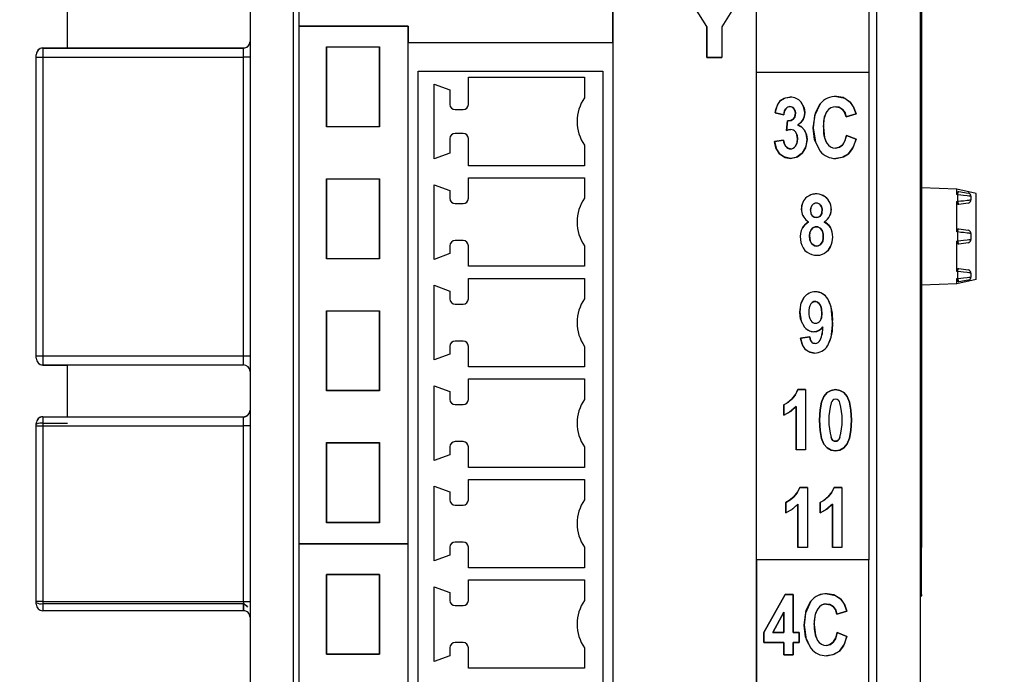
# Model space of a CAD drawing. Header units: millimetres. Extents: x 0 to 1397, y 0 to 1080.
# Tile 6 of 23: x 378 to 471, y 281 to 343. Entities that reach past the tile are written whole.
import ezdxf

# ---------------------------------------------------------------- set-up
doc = ezdxf.new("R2010")
doc.units = ezdxf.units.MM
doc.header["$LTSCALE"] = 5
doc.layers.add('DIMENSIONS', color=140, linetype='Continuous', lineweight=25)
doc.styles.add('SLDTEXTSTYLE0', font='TXT', dxfattribs={"width": 0.7})
doc.dimstyles.new('SLDDIMSTYLE0', dxfattribs={"dimtxt": 10.790039, "dimasz": 16.51, "dimexe": 0, "dimexo": 0.0625, "dimgap": 2.69751, "dimtad": 0, "dimtih": 1, "dimtoh": 1, "dimdec": 1, "dimlfac": 0.4, "dimrnd": 1e-09, "dimzin": 12, "dimdsep": 46, "dimtxsty": 'SLDTEXTSTYLE0', "dimsah": 1, "dimcen": 0.09, "dimadec": 0, "dimazin": 3, "dimtfac": 1, "dimtdec": 1, "dimtofl": 0, "dimtmove": 0, "dimatfit": 3, "dimfxl": 0, "dimfrac": 2, "dimtolj": 1, "dimtzin": 12, "dimarcsym": 0})

# ---------------------------------------------------------------- blocks, each defined once
blk = doc.blocks.new('_D')
at = {"layer": 'DIMENSIONS'}
for p, q in [((450.615, 476.332), (526.71, 476.332)), ((510.835, 476.332), (510.835, 361.155)), ((494.803, 341.591), (491.18, 341.591)), ((491.18, 341.591), (491.18, 324.442)), ((526.866, 341.591), (530.49, 341.591)), ((530.49, 341.591), (530.49, 324.442)), ((491.18, 324.442), (494.803, 324.442)), ((530.49, 324.442), (526.866, 324.442)), ((510.835, 206.849), (510.835, 322.026)), ((450.114, 206.849), (526.71, 206.849))]:
    blk.add_line(p, q, dxfattribs=at)
for points in [[(510.835, 476.332), (508.295, 459.822), (513.375, 459.822)], [(510.835, 206.849), (513.375, 223.359), (508.295, 223.359)]]:
    blk.add_solid(points, dxfattribs=at)
at = {"layer": 'DIMENSIONS', "char_height": 10.5833, "attachment_point": 1, "style": 'SLDTEXTSTYLE0'}
for s, insert in [('107.8', (490.315, 357.649)), ('4.24', (494.803, 338.084))]:
    blk.add_mtext(s, dxfattribs=dict(at, insert=insert))
blk = doc.blocks.new('_D_1')
at = {"layer": 'DIMENSIONS'}
for p, q in [((400.433, 469.82), (318.66, 469.82)), ((334.535, 469.82), (334.535, 362.481)), ((318.503, 342.916), (314.879, 342.916)), ((314.879, 342.916), (314.879, 325.767)), ((350.566, 342.916), (354.19, 342.916)), ((354.19, 342.916), (354.19, 325.767)), ((314.879, 325.767), (318.503, 325.767)), ((354.19, 325.767), (350.566, 325.767)), ((334.535, 216.012), (334.535, 323.352)), ((400.433, 216.012), (318.66, 216.012))]:
    blk.add_line(p, q, dxfattribs=at)
for points in [[(334.535, 469.82), (331.995, 453.31), (337.075, 453.31)], [(334.535, 216.012), (337.075, 232.522), (331.995, 232.522)]]:
    blk.add_solid(points, dxfattribs=at)
at = {"layer": 'DIMENSIONS', "char_height": 10.5833, "attachment_point": 1, "style": 'SLDTEXTSTYLE0'}
for s, insert in [('101.5', (314.015, 358.974)), ('4.00', (318.503, 339.41))]:
    blk.add_mtext(s, dxfattribs=dict(at, insert=insert))

msp = doc.modelspace()

# ---------------------------------------------------------------- linework, layer by layer
for p, q in [((403.464, 232.107), (403.464, 453.792)), ((458.726, 232.107), (458.726, 453.792)), ((399.346, 452.052), (399.346, 233.781)), ((462.846, 452.052), (462.846, 233.781)), ((433.73, 444.478), (433.73, 241.037)), ((447.319, 241.037), (447.319, 444.478)), ((462.971, 397.053), (462.971, 293.112)), ((447.319, 338.136), (447.319, 395.477)), ((457.961, 395.477), (457.961, 338.136)), ((403.982, 393.475), (403.982, 342.498)), ((442.634, 342.463), (440.09, 346.484)), ((442.634, 342.463), (440.09, 346.484)), ((446.584, 346.484), (444.031, 342.453)), ((446.584, 346.484), (444.031, 342.453)), ((382.068, 340.44), (382.068, 345.322)), ((433.73, 340.957), (433.73, 344.992)), ((403.982, 342.498), (403.982, 293.469)), ((414.344, 342.498), (403.982, 342.498)), ((403.982, 342.498), (414.344, 342.498)), ((414.344, 340.957), (414.344, 342.498)), ((414.344, 342.498), (414.344, 340.957)), ((442.634, 339.54), (442.634, 342.463)), ((442.634, 342.463), (442.634, 339.54)), ((444.031, 342.453), (444.031, 339.54)), ((444.031, 342.453), (444.031, 339.54)), ((406.583, 332.963), (406.583, 340.503)), ((406.585, 340.542), (411.623, 340.542)), ((406.585, 340.503), (406.585, 340.542)), ((406.585, 340.503), (406.585, 333.005)), ((411.623, 340.503), (406.585, 340.503)), ((411.623, 340.542), (411.623, 333.005)), ((411.623, 333.005), (411.623, 340.503)), ((414.343, 293.469), (414.343, 340.957)), ((414.344, 340.957), (433.73, 340.957)), ((379.096, 339.568), (379.096, 339.8)), ((379.096, 311.278), (379.096, 339.568)), ((379.721, 340.44), (379.721, 340.425)), ((379.721, 340.44), (398.721, 340.44)), ((379.721, 340.425), (379.721, 339.565)), ((379.721, 340.425), (398.721, 340.425)), ((379.721, 339.565), (379.721, 311.278)), ((379.721, 339.565), (398.721, 339.565)), ((398.721, 340.425), (398.721, 340.44)), ((398.721, 339.565), (398.721, 340.425)), ((398.721, 311.278), (398.721, 339.565)), ((444.031, 339.54), (442.634, 339.54)), ((442.634, 339.54), (444.031, 339.54)), ((415.28, 243.005), (415.28, 338.253)), ((415.28, 338.253), (432.78, 338.253)), ((420.03, 335.098), (420.03, 337.662)), ((420.03, 337.662), (431.03, 337.662)), ((431.03, 337.662), (431.03, 335.723)), ((432.78, 338.253), (432.78, 243.005)), ((447.319, 338.136), (457.961, 338.136)), ((447.319, 338.136), (457.961, 338.136)), ((447.319, 291.939), (447.319, 338.136)), ((457.961, 338.136), (457.961, 291.939)), ((416.78, 329.936), (416.78, 337.01)), ((416.78, 337.01), (418.28, 336.464)), ((418.28, 336.464), (418.28, 335.098)), ((418.78, 334.598), (419.53, 334.598)), ((449.909, 334.119), (449.083, 334.289)), ((449.083, 334.289), (449.909, 334.119)), ((455.823, 333.917), (456.753, 334.189)), ((456.753, 334.189), (455.823, 333.917)), ((406.585, 333.005), (411.623, 333.005)), ((411.623, 333.005), (411.623, 332.963)), ((450.165, 332.635), (450.262, 333.522)), ((450.262, 333.522), (450.165, 332.635)), ((411.623, 332.963), (406.583, 332.963)), ((419.53, 332.348), (418.78, 332.348)), ((456.761, 331.809), (455.85, 332.161)), ((455.85, 332.161), (456.761, 331.809)), ((418.28, 331.848), (418.28, 330.482)), ((420.03, 329.285), (420.03, 331.848)), ((431.03, 331.223), (431.03, 329.285)), ((449.017, 331.576), (449.882, 331.705)), ((449.882, 331.705), (449.017, 331.576)), ((418.28, 330.482), (416.78, 329.936)), ((431.03, 329.285), (420.03, 329.285)), ((406.583, 320.461), (406.583, 328.001)), ((406.585, 328.047), (411.623, 328.047)), ((406.585, 328.001), (406.585, 328.047)), ((411.623, 328.001), (406.585, 328.001)), ((406.585, 328.001), (406.585, 320.51)), ((411.623, 328.047), (411.623, 320.51)), ((411.623, 320.51), (411.623, 328.001)), ((416.78, 320.411), (416.78, 327.485)), ((416.78, 327.485), (418.28, 326.939)), ((420.03, 326.198), (420.03, 328.136)), ((420.03, 328.136), (431.03, 328.136)), ((431.03, 328.136), (431.03, 326.198)), ((418.28, 326.939), (418.28, 326.198)), ((466.308, 327.063), (462.971, 327.19)), ((466.308, 326.544), (466.308, 327.063)), ((468.136, 326.647), (466.308, 327.063)), ((466.386, 326.532), (466.308, 326.544)), ((466.386, 326.532), (466.43, 326.824)), ((466.386, 325.91), (466.386, 326.532)), ((466.49, 326.832), (467.37, 326.699)), ((468.136, 318.518), (468.136, 326.647)), ((418.78, 325.698), (419.53, 325.698)), ((466.308, 325.898), (466.386, 325.91)), ((466.308, 323.016), (466.308, 325.898)), ((466.386, 325.91), (466.43, 325.618)), ((466.49, 325.61), (466.43, 325.618)), ((467.37, 325.743), (466.49, 325.61)), ((467.636, 326.39), (467.59, 326.395)), ((467.636, 326.39), (467.636, 326.052)), ((466.386, 323.005), (466.308, 323.016)), ((466.386, 323.005), (466.43, 323.297)), ((466.386, 322.16), (466.386, 323.005)), ((466.49, 323.305), (467.37, 323.172)), ((467.636, 322.863), (467.59, 322.868)), ((467.636, 322.863), (467.636, 322.302)), ((419.53, 322.198), (418.78, 322.198)), ((466.308, 322.148), (466.386, 322.16)), ((466.308, 319.266), (466.308, 322.148)), ((466.386, 322.16), (466.43, 321.868)), ((466.49, 321.86), (466.43, 321.868)), ((467.37, 321.993), (466.49, 321.86)), ((418.28, 320.957), (416.78, 320.411)), ((418.28, 321.698), (418.28, 320.957)), ((420.03, 319.76), (420.03, 321.698)), ((431.03, 321.698), (431.03, 319.76)), ((411.623, 320.461), (406.583, 320.461)), ((406.585, 320.51), (411.623, 320.51)), ((431.03, 319.76), (420.03, 319.76)), ((466.386, 319.255), (466.308, 319.266)), ((466.386, 319.255), (466.43, 319.547)), ((466.386, 318.598), (466.386, 319.255)), ((466.49, 319.555), (467.37, 319.422)), ((467.636, 319.113), (467.59, 319.118)), ((467.636, 319.113), (467.636, 318.74)), ((420.03, 318.611), (431.03, 318.611)), ((420.03, 316.673), (420.03, 318.611)), ((431.03, 318.611), (431.03, 316.673)), ((466.308, 318.102), (462.971, 317.974)), ((466.308, 318.586), (466.386, 318.598)), ((466.308, 318.102), (466.308, 318.586)), ((468.136, 318.518), (466.308, 318.102)), ((466.386, 318.598), (466.43, 318.306)), ((466.49, 318.297), (466.43, 318.306)), ((467.37, 318.431), (466.49, 318.297)), ((416.78, 317.96), (418.28, 317.414)), ((416.78, 310.886), (416.78, 317.96)), ((418.28, 317.414), (418.28, 316.673)), ((406.583, 307.959), (406.583, 315.499)), ((406.585, 315.552), (411.623, 315.552)), ((406.585, 315.499), (406.585, 315.552)), ((406.585, 315.499), (406.585, 308.014)), ((411.623, 315.499), (406.585, 315.499)), ((411.623, 315.552), (411.623, 308.014)), ((411.623, 308.014), (411.623, 315.499)), ((418.78, 316.173), (419.53, 316.173)), ((419.53, 312.673), (418.78, 312.673)), ((451.506, 312.953), (452.37, 313.07)), ((452.37, 313.07), (451.506, 312.953)), ((418.28, 312.173), (418.28, 311.432)), ((420.03, 310.235), (420.03, 312.173)), ((431.03, 312.173), (431.03, 310.235)), ((379.096, 311.043), (379.096, 311.278)), ((379.721, 311.278), (379.721, 310.418)), ((379.721, 311.278), (398.721, 311.278)), ((398.721, 310.418), (398.721, 311.278)), ((418.28, 311.432), (416.78, 310.886)), ((379.721, 310.418), (398.721, 310.418)), ((379.721, 310.418), (379.721, 310.413)), ((379.721, 310.413), (398.721, 310.413)), ((379.721, 310.413), (379.721, 310.403)), ((379.721, 310.403), (382.068, 310.403)), ((382.068, 305.508), (382.068, 310.413)), ((398.721, 310.413), (398.721, 310.418)), ((431.03, 310.235), (420.03, 310.235)), ((420.03, 307.148), (420.03, 309.086)), ((420.03, 309.086), (431.03, 309.086)), ((431.03, 309.086), (431.03, 307.148)), ((411.623, 307.959), (406.583, 307.959)), ((406.585, 308.014), (411.623, 308.014)), ((411.623, 308.014), (411.623, 307.959)), ((416.78, 301.361), (416.78, 308.435)), ((416.78, 308.435), (418.28, 307.889)), ((418.28, 307.889), (418.28, 307.148)), ((451.963, 308.077), (451.243, 308.077)), ((451.243, 308.077), (451.963, 308.077)), ((451.963, 308.077), (451.963, 302.375)), ((451.963, 308.077), (451.963, 302.375)), ((418.78, 306.648), (419.53, 306.648)), ((449.917, 306.643), (449.917, 305.655)), ((449.917, 305.655), (449.917, 306.643)), ((451.072, 306.48), (451.072, 302.375)), ((451.072, 302.375), (451.072, 306.48)), ((379.721, 305.508), (379.721, 305.493)), ((379.721, 305.508), (398.721, 305.508)), ((379.721, 305.508), (379.721, 304.89)), ((379.721, 305.493), (379.721, 304.633)), ((379.721, 305.493), (398.721, 305.493)), ((398.721, 305.493), (398.721, 305.508)), ((398.721, 304.633), (398.721, 305.493)), ((379.096, 304.636), (379.096, 304.868)), ((379.096, 287.986), (379.096, 304.636)), ((379.096, 287.897), (379.096, 304.61)), ((379.721, 304.89), (379.721, 287.81)), ((379.721, 304.89), (382.068, 304.89)), ((379.721, 304.633), (379.721, 287.989)), ((379.721, 304.633), (398.721, 304.633)), ((398.721, 287.989), (398.721, 304.633)), ((419.53, 303.148), (418.78, 303.148)), ((406.583, 295.459), (406.583, 302.999)), ((406.585, 303.056), (411.623, 303.056)), ((406.585, 302.999), (406.585, 303.056)), ((406.585, 302.999), (406.585, 295.519)), ((411.623, 302.999), (406.585, 302.999)), ((411.623, 303.056), (411.623, 295.519)), ((411.623, 295.519), (411.623, 302.999)), ((418.28, 302.648), (418.28, 301.907)), ((420.03, 300.71), (420.03, 302.648)), ((431.03, 302.648), (431.03, 300.71)), ((451.963, 302.375), (451.072, 302.375)), ((451.963, 302.375), (451.072, 302.375)), ((418.28, 301.907), (416.78, 301.361)), ((431.03, 300.71), (420.03, 300.71)), ((420.03, 299.573), (431.03, 299.573)), ((420.03, 297.635), (420.03, 299.573)), ((431.03, 299.573), (431.03, 297.635)), ((416.78, 291.848), (416.78, 298.922)), ((416.78, 298.922), (418.28, 298.376)), ((452.142, 298.816), (451.421, 298.816)), ((451.421, 298.816), (452.142, 298.816)), ((452.142, 298.816), (452.142, 293.115)), ((452.142, 298.816), (452.142, 293.115)), ((454.684, 298.816), (455.405, 298.816)), ((455.405, 298.816), (454.684, 298.816)), ((455.405, 298.816), (455.405, 293.115)), ((455.405, 298.816), (455.405, 293.115)), ((418.28, 298.376), (418.28, 297.635)), ((418.78, 297.135), (419.53, 297.135)), ((450.095, 297.382), (450.095, 296.394)), ((450.095, 296.394), (450.095, 297.382)), ((451.25, 297.219), (451.25, 293.115)), ((451.25, 293.115), (451.25, 297.219)), ((453.359, 296.394), (453.359, 297.382)), ((453.359, 297.382), (453.359, 296.394)), ((454.514, 293.115), (454.514, 297.219)), ((454.514, 297.219), (454.514, 293.115)), ((411.623, 295.459), (406.583, 295.459)), ((406.585, 295.519), (411.623, 295.519)), ((411.623, 295.519), (411.623, 295.459)), ((403.982, 293.469), (414.343, 293.469)), ((403.982, 293.469), (403.982, 232.383)), ((414.343, 293.469), (403.982, 293.469)), ((414.343, 240.226), (414.343, 293.469)), ((418.28, 293.135), (418.28, 292.394)), ((419.53, 293.635), (418.78, 293.635)), ((420.03, 291.197), (420.03, 293.135)), ((431.03, 293.135), (431.03, 291.197)), ((452.142, 293.115), (451.25, 293.115)), ((452.142, 293.115), (451.25, 293.115)), ((455.405, 293.115), (454.514, 293.115)), ((455.405, 293.115), (454.514, 293.115)), ((462.971, 293.112), (462.846, 293.112)), ((462.971, 288.661), (462.971, 293.112)), ((418.28, 292.394), (416.78, 291.848)), ((431.03, 291.197), (420.03, 291.197)), ((457.961, 291.939), (447.319, 291.939)), ((447.319, 291.939), (447.319, 241.037)), ((457.961, 291.939), (447.319, 291.939)), ((457.961, 232.383), (457.961, 291.939)), ((406.585, 290.561), (406.585, 283.024)), ((411.623, 290.561), (406.585, 290.561)), ((406.585, 290.561), (411.623, 290.561)), ((406.585, 283.024), (406.585, 290.561)), ((411.623, 283.024), (411.623, 290.561)), ((411.623, 290.561), (411.623, 283.024)), ((416.78, 289.397), (418.28, 288.851)), ((416.78, 282.323), (416.78, 289.397)), ((420.03, 288.11), (420.03, 290.048)), ((420.03, 290.048), (431.03, 290.048)), ((431.03, 290.048), (431.03, 288.11)), ((418.28, 288.851), (418.28, 288.11)), ((450.041, 288.665), (448.021, 285.061)), ((448.021, 285.061), (450.041, 288.665)), ((450.793, 288.665), (450.041, 288.665)), ((450.041, 288.665), (450.793, 288.665)), ((450.793, 285.065), (450.793, 288.665)), ((450.793, 288.665), (450.793, 285.065)), ((462.846, 288.661), (462.971, 288.661)), ((462.846, 288.411), (462.971, 288.536)), ((462.971, 288.661), (462.971, 288.536)), ((379.721, 287.989), (379.096, 287.986)), ((379.721, 287.989), (398.721, 287.989)), ((379.721, 287.81), (398.721, 287.81)), ((379.721, 287.81), (379.721, 287.129)), ((398.721, 287.989), (398.721, 287.129)), ((398.721, 287.129), (398.721, 287.81)), ((418.78, 287.61), (419.53, 287.61)), ((398.721, 287.129), (379.721, 287.129)), ((448.859, 285.065), (449.928, 287.005)), ((449.928, 287.005), (448.859, 285.065)), ((449.928, 287.005), (449.928, 285.065)), ((449.928, 285.065), (449.928, 287.005)), ((455.881, 287.08), (454.951, 286.808)), ((454.951, 286.808), (455.881, 287.08)), ((448.021, 285.061), (448.021, 284.107)), ((448.021, 284.107), (448.021, 285.061)), ((449.928, 285.065), (448.859, 285.065)), ((448.859, 285.065), (449.928, 285.065)), ((451.37, 285.065), (450.793, 285.065)), ((450.793, 285.065), (451.37, 285.065)), ((451.37, 284.107), (451.37, 285.065)), ((451.37, 285.065), (451.37, 284.107)), ((454.978, 285.053), (455.889, 284.7)), ((455.889, 284.7), (454.978, 285.053)), ((418.28, 283.61), (418.28, 282.869)), ((419.53, 284.11), (418.78, 284.11)), ((420.03, 281.672), (420.03, 283.61)), ((431.03, 283.61), (431.03, 281.672)), ((448.021, 284.107), (449.928, 284.107)), ((449.928, 284.107), (448.021, 284.107)), ((449.928, 284.107), (449.928, 282.964)), ((449.928, 282.964), (449.928, 284.107)), ((450.793, 284.107), (451.37, 284.107)), ((450.793, 282.964), (450.793, 284.107)), ((451.37, 284.107), (450.793, 284.107)), ((450.793, 284.107), (450.793, 282.964)), ((406.585, 283.024), (411.623, 283.024)), ((411.623, 283.024), (406.585, 283.024)), ((418.28, 282.869), (416.78, 282.323)), ((449.928, 282.964), (450.793, 282.964)), ((450.793, 282.964), (449.928, 282.964)), ((431.03, 281.672), (420.03, 281.672))]:
    msp.add_line(p, q)
at = {"flags": 128}
for points in [[(456.203, 335.317), (455.531, 335.748), (454.891, 335.851)], [(454.891, 335.851), (455.689, 335.684), (456.203, 335.317)], [(449.083, 334.289), (449.304, 335.028), (449.584, 335.421)], [(449.584, 335.421), (450.062, 335.705), (450.523, 335.773)], [(450.523, 335.773), (449.949, 335.663), (449.584, 335.421)], [(450.866, 334.712), (450.679, 334.846), (450.496, 334.879)], [(451.534, 335.321), (451.836, 334.783), (451.909, 334.319)], [(451.909, 334.319), (451.791, 334.904), (451.534, 335.321)], [(453.359, 335.138), (452.83, 334.02), (452.703, 332.863)], [(452.703, 332.863), (452.909, 334.293), (453.359, 335.138)], [(454.841, 334.871), (455.215, 334.793), (455.468, 334.624)], [(455.468, 334.624), (455.14, 334.823), (454.841, 334.871)], [(456.753, 334.189), (456.495, 334.911), (456.203, 335.317)], [(456.203, 335.317), (456.561, 334.776), (456.753, 334.189)], [(450.105, 334.686), (449.962, 334.414), (449.909, 334.119)], [(449.909, 334.119), (449.986, 334.482), (450.105, 334.686)], [(451.01, 334.252), (450.947, 333.908), (450.811, 333.708)], [(451.01, 334.252), (450.964, 334.542), (450.866, 334.712)], [(450.866, 334.712), (450.982, 334.487), (451.01, 334.252)], [(451.909, 334.319), (451.856, 333.926), (451.74, 333.65)], [(451.74, 333.65), (451.876, 334.006), (451.909, 334.319)], [(453.672, 332.936), (453.774, 333.912), (453.998, 334.421)], [(455.468, 334.624), (455.711, 334.282), (455.823, 333.917)], [(455.823, 333.917), (455.668, 334.367), (455.468, 334.624)], [(450.262, 333.522), (450.605, 333.577), (450.811, 333.708)], [(450.811, 333.708), (450.539, 333.554), (450.262, 333.522)], [(451.74, 333.65), (451.498, 333.338), (451.234, 333.127)], [(451.234, 333.127), (451.559, 333.401), (451.74, 333.65)], [(451.234, 333.127), (451.627, 332.931), (451.872, 332.666)], [(451.872, 332.666), (451.551, 332.986), (451.234, 333.127)], [(450.573, 332.716), (450.361, 332.69), (450.165, 332.635)], [(450.165, 332.635), (450.41, 332.7), (450.573, 332.716)], [(451.2, 331.829), (451.142, 332.237), (451.016, 332.48)], [(451.016, 332.48), (451.164, 332.159), (451.2, 331.829)], [(451.872, 332.666), (452.07, 332.21), (452.118, 331.774)], [(452.118, 331.774), (452.041, 332.317), (451.872, 332.666)], [(452.703, 332.863), (452.907, 331.5), (453.354, 330.677)], [(453.354, 330.677), (452.829, 331.762), (452.703, 332.863)], [(453.672, 332.936), (453.772, 331.929), (453.99, 331.41)], [(455.85, 332.161), (455.668, 331.565), (455.459, 331.245)], [(455.459, 331.245), (455.715, 331.675), (455.85, 332.161)], [(449.512, 330.405), (449.148, 330.984), (449.017, 331.576)], [(449.017, 331.576), (449.207, 330.843), (449.512, 330.405)], [(449.882, 331.705), (449.969, 331.315), (450.104, 331.092)], [(450.104, 331.092), (449.942, 331.388), (449.882, 331.705)], [(451.009, 331.131), (451.163, 331.473), (451.2, 331.829)], [(451.2, 331.829), (451.14, 331.39), (451.009, 331.131)], [(452.118, 331.774), (451.973, 330.986), (451.654, 330.485)], [(451.654, 330.485), (452.028, 331.141), (452.118, 331.774)], [(455.459, 331.245), (455.123, 331.012), (454.816, 330.956)], [(454.816, 330.956), (455.201, 331.047), (455.459, 331.245)], [(456.052, 330.415), (456.519, 331.069), (456.761, 331.809)], [(456.761, 331.809), (456.434, 330.902), (456.052, 330.415)], [(450.55, 329.975), (449.923, 330.11), (449.512, 330.405)], [(449.512, 330.405), (450.047, 330.058), (450.55, 329.975)], [(450.542, 330.879), (450.28, 330.945), (450.104, 331.092)], [(451.654, 330.485), (451.08, 330.074), (450.55, 329.975)], [(450.55, 329.975), (451.212, 330.135), (451.654, 330.485)], [(454.831, 329.975), (455.571, 330.113), (456.052, 330.415)], [(456.052, 330.415), (455.425, 330.06), (454.831, 329.975)], [(467.59, 326.395), (467.546, 326.4), (467.431, 326.413), (467.27, 326.431), (466.936, 326.47), (466.687, 326.498), (466.386, 326.532)], [(466.43, 326.824), (466.463, 326.833), (466.49, 326.832)], [(452.599, 325.554), (452.471, 325.31), (452.44, 325.059)], [(452.44, 325.059), (452.49, 325.37), (452.599, 325.554)], [(452.597, 324.55), (452.775, 324.417), (452.994, 324.373), (453.166, 324.398), (453.313, 324.473), (453.435, 324.597), (453.517, 324.766), (453.547, 325.21), (453.495, 325.403), (453.399, 325.555)], [(453.399, 325.555), (453.495, 325.403), (453.547, 325.21), (453.517, 324.766), (453.435, 324.597), (453.313, 324.473), (453.166, 324.398), (452.994, 324.373), (452.775, 324.417), (452.597, 324.55)], [(466.386, 325.91), (466.687, 325.944), (466.936, 325.972), (467.27, 326.011), (467.431, 326.029), (467.546, 326.042), (467.636, 326.052)], [(452.44, 325.059), (452.489, 324.736), (452.597, 324.55)], [(452.255, 323.964), (451.89, 323.692), (451.68, 323.402)], [(451.68, 323.402), (451.959, 323.759), (452.255, 323.964)], [(454.347, 323.419), (454.062, 323.763), (453.75, 323.964)], [(453.75, 323.964), (454.134, 323.698), (454.347, 323.419)], [(452.355, 322.627), (452.391, 322.942), (452.499, 323.197), (452.67, 323.384), (452.873, 323.482), (453.133, 323.483), (453.362, 323.369), (453.544, 323.145), (453.642, 322.834), (453.649, 322.43), (453.595, 322.151), (453.491, 321.936), (453.346, 321.785), (453.177, 321.698), (453.007, 321.675), (452.838, 321.704), (452.685, 321.787), (452.549, 321.922)], [(452.549, 321.922), (452.685, 321.787), (452.838, 321.704), (453.007, 321.675), (453.177, 321.698), (453.346, 321.785), (453.491, 321.936), (453.595, 322.151), (453.649, 322.43), (453.642, 322.834), (453.544, 323.145), (453.362, 323.369), (453.133, 323.483), (452.873, 323.482), (452.67, 323.384), (452.499, 323.197), (452.391, 322.942), (452.355, 322.627)], [(467.59, 322.868), (467.546, 322.873), (467.431, 322.886), (467.27, 322.904), (466.936, 322.943), (466.687, 322.971), (466.386, 323.005)], [(466.43, 323.297), (466.463, 323.306), (466.49, 323.305)], [(452.549, 321.922), (452.392, 322.265), (452.355, 322.627)], [(452.355, 322.627), (452.416, 322.181), (452.549, 321.922)], [(466.386, 322.16), (466.687, 322.194), (466.936, 322.222), (467.27, 322.261), (467.431, 322.279), (467.546, 322.292), (467.636, 322.302)], [(453.808, 321.013), (454.148, 321.31), (454.349, 321.628)], [(454.349, 321.628), (454.083, 321.236), (453.808, 321.013)], [(411.623, 320.51), (411.623, 320.482), (411.623, 320.461)], [(467.59, 319.118), (467.546, 319.123), (467.431, 319.136), (467.27, 319.154), (466.936, 319.193), (466.687, 319.221), (466.386, 319.255)], [(466.43, 319.547), (466.463, 319.556), (466.49, 319.555)], [(466.386, 318.598), (466.687, 318.632), (466.936, 318.66), (467.27, 318.698), (467.431, 318.716), (467.546, 318.729), (467.636, 318.74)], [(451.417, 315.409), (451.552, 316.295), (451.847, 316.822)], [(451.847, 316.822), (451.5, 316.125), (451.417, 315.409)], [(453.529, 315.328), (453.494, 315.732), (453.387, 316.05), (453.258, 316.236), (453.113, 316.362), (452.933, 316.43), (452.752, 316.42), (452.593, 316.342), (452.458, 316.198)], [(452.458, 316.198), (452.593, 316.342), (452.752, 316.42), (452.933, 316.43), (453.113, 316.362), (453.295, 316.191), (453.441, 315.925), (453.529, 315.328)], [(454.529, 314.472), (454.386, 315.92), (454.072, 316.673)], [(451.826, 314.062), (451.496, 314.734), (451.417, 315.409)], [(451.417, 315.409), (451.545, 314.573), (451.826, 314.062)], [(453.529, 315.328), (453.473, 314.858), (453.349, 314.596)], [(454.529, 314.472), (454.38, 312.997), (454.052, 312.224)], [(453.231, 313.675), (452.982, 313.577), (452.766, 313.554)], [(452.766, 313.554), (453.038, 313.592), (453.231, 313.675)], [(453.607, 314.031), (453.407, 313.802), (453.231, 313.675)], [(453.231, 313.675), (453.452, 313.845), (453.607, 314.031)], [(451.946, 311.885), (451.639, 312.391), (451.506, 312.953)], [(451.506, 312.953), (451.692, 312.263), (451.946, 311.885)], [(452.37, 313.07), (452.407, 312.856), (452.47, 312.686), (452.559, 312.56), (452.698, 312.469), (452.874, 312.438)], [(452.874, 312.438), (452.657, 312.488), (452.499, 312.636), (452.416, 312.822), (452.37, 313.07)], [(452.816, 311.539), (452.283, 311.647), (451.946, 311.885)], [(451.946, 311.885), (452.388, 311.606), (452.816, 311.539)], [(379.096, 311.278), (379.108, 311.278), (379.143, 311.278), (379.201, 311.278), (379.279, 311.278), (379.374, 311.278), (379.482, 311.278), (379.599, 311.278), (379.721, 311.278)], [(451.243, 308.077), (450.992, 307.546), (450.688, 307.182)], [(450.688, 307.182), (451.059, 307.654), (451.243, 308.077)], [(454.808, 308.077), (454.387, 308.005), (454.023, 307.79), (453.715, 307.431), (453.483, 306.896), (453.343, 306.148), (453.297, 305.188), (453.343, 304.21), (453.483, 303.453), (453.715, 302.918), (454.023, 302.563), (454.389, 302.35), (454.812, 302.278)], [(454.812, 302.278), (454.389, 302.35), (454.023, 302.563), (453.715, 302.918), (453.483, 303.453), (453.343, 304.21), (453.297, 305.188), (453.343, 306.148), (453.483, 306.896), (453.715, 307.431), (454.023, 307.79), (454.387, 308.005), (454.808, 308.077)], [(454.812, 302.278), (455.233, 302.35), (455.598, 302.565), (455.905, 302.924), (456.138, 303.46), (456.277, 304.211), (456.324, 305.176), (456.277, 306.142), (456.138, 306.894), (455.905, 307.431), (455.597, 307.79), (455.232, 308.005), (454.808, 308.077)], [(454.808, 308.077), (455.232, 308.005), (455.597, 307.79), (455.905, 307.431), (456.138, 306.894), (456.277, 306.142), (456.324, 305.176), (456.277, 304.211), (456.138, 303.46), (455.905, 302.924), (455.598, 302.565), (455.233, 302.35), (454.812, 302.278)], [(450.688, 307.182), (450.25, 306.821), (449.917, 306.643)], [(449.917, 306.643), (450.342, 306.886), (450.688, 307.182)], [(449.917, 305.655), (450.602, 306.043), (451.072, 306.48)], [(451.072, 306.48), (450.463, 305.944), (449.917, 305.655)], [(455.234, 303.53), (455.149, 303.378), (455.05, 303.269), (454.937, 303.203), (454.81, 303.181), (454.685, 303.203), (454.572, 303.268), (454.474, 303.376), (454.388, 303.528)], [(454.388, 303.528), (454.474, 303.376), (454.572, 303.268), (454.685, 303.203), (454.81, 303.181), (454.937, 303.203), (455.05, 303.269), (455.149, 303.378), (455.234, 303.53)], [(451.421, 298.816), (451.171, 298.286), (450.867, 297.921)], [(450.867, 297.921), (451.237, 298.393), (451.421, 298.816)], [(454.13, 297.921), (454.501, 298.393), (454.684, 298.816)], [(454.684, 298.816), (454.434, 298.286), (454.13, 297.921)], [(450.867, 297.921), (450.428, 297.561), (450.095, 297.382)], [(450.095, 297.382), (450.521, 297.625), (450.867, 297.921)], [(453.359, 297.382), (453.784, 297.625), (454.13, 297.921)], [(454.13, 297.921), (453.691, 297.561), (453.359, 297.382)], [(450.095, 296.394), (450.78, 296.783), (451.25, 297.219)], [(451.25, 297.219), (450.642, 296.684), (450.095, 296.394)], [(454.514, 297.219), (453.905, 296.684), (453.359, 296.394)], [(453.359, 296.394), (454.044, 296.783), (454.514, 297.219)], [(454.019, 288.743), (454.817, 288.575), (455.331, 288.208)], [(455.331, 288.208), (454.659, 288.639), (454.019, 288.743)], [(379.096, 287.754), (379.096, 287.778), (379.096, 287.839), (379.096, 287.908), (379.096, 287.946)], [(398.721, 287.81), (398.758, 287.804), (398.796, 287.789), (398.977, 287.629), (399.098, 287.462)], [(451.831, 285.754), (452.037, 287.184), (452.487, 288.03)], [(452.487, 288.03), (451.958, 286.911), (451.831, 285.754)], [(452.8, 285.828), (452.902, 286.804), (453.126, 287.313)], [(454.596, 287.516), (454.268, 287.715), (453.969, 287.763)], [(453.969, 287.763), (454.343, 287.685), (454.596, 287.516)], [(454.951, 286.808), (454.796, 287.258), (454.596, 287.516)], [(454.596, 287.516), (454.839, 287.173), (454.951, 286.808)], [(455.331, 288.208), (455.689, 287.667), (455.881, 287.08)], [(455.881, 287.08), (455.623, 287.802), (455.331, 288.208)], [(452.482, 283.568), (451.957, 284.653), (451.831, 285.754)], [(451.831, 285.754), (452.035, 284.391), (452.482, 283.568)], [(452.8, 285.828), (452.9, 284.82), (453.118, 284.301)], [(454.587, 284.137), (454.843, 284.566), (454.978, 285.053)], [(454.978, 285.053), (454.796, 284.456), (454.587, 284.137)], [(455.889, 284.7), (455.562, 283.793), (455.18, 283.306)], [(455.18, 283.306), (455.647, 283.96), (455.889, 284.7)], [(453.944, 283.847), (454.329, 283.938), (454.587, 284.137)], [(454.587, 284.137), (454.251, 283.903), (453.944, 283.847)], [(455.18, 283.306), (454.553, 282.952), (453.959, 282.867)], [(453.959, 282.867), (454.699, 283.005), (455.18, 283.306)]]:
    msp.add_lwpolyline(points, dxfattribs=at)
for centre, radius, start, end in [((398.721, 341.065), 0.625, 269.99985, 359.99977), ((398.721, 341.05), 0.625, 269.99861, 359.99864), ((379.721, 339.815), 0.625, 90.00029, 180.00056), ((379.721, 339.8), 0.625, 89.99942, 179.99851), ((379.564, 370.599), 31.035, 269.13457, 270.28846), ((398.877, 308.532), 31.034, 89.13453, 90.28848), ((454.833, 333.974), 1.878, 88.20901, 141.69604), ((454.825, 333.99), 1.862, 87.95788, 141.94717), ((418.78, 335.098), 0.5, 180, 270), ((419.53, 335.098), 0.5, 270, 0), ((434.296, 333.473), 3.966, 145.437, 180), ((450.972, 334.13), 1.895, 137.06933, 175.18788), ((450.498, 334.381), 0.498, 90.2057, 142.11386), ((450.503, 334.371), 0.507, 90.72224, 141.59733), ((450.506, 334.407), 0.471, 40.32901, 91.22661), ((450.567, 334.516), 1.258, 39.79904, 91.99542), ((450.575, 334.532), 1.242, 39.42573, 92.36873), ((454.838, 333.861), 1.01, 89.8578, 146.29933), ((454.832, 333.873), 0.998, 89.48508, 146.67205), ((450.298, 334.203), 0.713, 315.98779, 3.93685), ((456.13, 333.175), 2.469, 149.68791, 185.54671), ((434.296, 333.473), 3.966, 180, 214.563), ((418.78, 331.848), 0.5, 90, 180), ((419.53, 331.848), 0.5, 0, 90), ((450.562, 332.16), 0.556, 35.09977, 88.82464), ((450.569, 332.173), 0.543, 34.41265, 89.51176), ((456.276, 332.682), 2.616, 174.43046, 209.09579), ((450.54, 331.442), 0.563, 270.28966, 326.5008), ((450.533, 331.454), 0.576, 270.94586, 325.8446), ((454.809, 331.921), 0.965, 211.98197, 270.4125), ((454.816, 331.935), 0.979, 212.43154, 269.96294), ((450.549, 331.452), 0.573, 218.9633, 269.30951), ((454.789, 331.79), 1.815, 217.81005, 271.34112), ((454.79, 331.793), 1.818, 217.85524, 271.29592), ((452.985, 325.179), 1.437, 302.20051, 134.6496), ((452.977, 325.173), 1.435, 302.60614, 134.24398), ((466.603, 326.583), 0.297, 125.56598, 187.53656), ((467.323, 326.39), 0.313, 47.52597, 81.38325), ((467.354, 326.433), 0.26, 351.13752, 63.17315), ((467.323, 326.39), 0.312, 0, 30.21869), ((418.78, 326.198), 0.5, 180, 270), ((419.53, 326.198), 0.5, 270, 0), ((434.296, 323.948), 3.966, 145.437, 180), ((453.01, 325.194), 1.444, 135.76883, 238.47034), ((453.032, 325.197), 1.458, 136.47445, 237.76472), ((453, 325.203), 0.532, 41.38396, 138.86274), ((453, 325.202), 0.533, 41.47955, 138.76715), ((466.617, 325.866), 0.31, 173.9465, 232.95096), ((467.323, 326.052), 0.313, 278.61675, 312.47403), ((467.354, 326.009), 0.26, 296.82685, 8.86248), ((467.323, 326.052), 0.313, 329.78131, 0), ((453.161, 325.003), 0.723, 175.55588, 218.76536), ((434.296, 323.948), 3.966, 180, 214.563), ((453.425, 322.516), 1.957, 153.07908, 219.69004), ((453.434, 322.517), 1.965, 153.22223, 219.54689), ((452.481, 322.521), 2.071, 334.4396, 25.69813), ((452.471, 322.521), 2.08, 334.55455, 25.58318), ((466.603, 323.055), 0.297, 125.56598, 187.53656), ((467.323, 322.863), 0.313, 47.52597, 81.38325), ((467.354, 322.905), 0.26, 351.13752, 63.17315), ((467.323, 322.863), 0.313, 0, 30.21869), ((418.78, 321.698), 0.5, 90, 180), ((419.53, 321.698), 0.5, 0, 90), ((466.617, 322.116), 0.31, 173.9465, 232.95096), ((467.323, 322.302), 0.313, 278.61675, 312.47403), ((467.354, 322.259), 0.26, 296.82685, 8.86248), ((467.323, 322.302), 0.313, 329.78131, 0), ((453.022, 322.32), 1.526, 223.70158, 301.03387), ((453.021, 322.319), 1.524, 223.66095, 301.0745), ((466.603, 319.305), 0.297, 125.56598, 187.53656), ((467.323, 319.113), 0.312, 47.52597, 81.38325), ((467.354, 319.155), 0.26, 351.13752, 63.17315), ((467.323, 319.113), 0.313, 0, 30.21869), ((466.617, 318.553), 0.31, 173.9465, 232.95096), ((467.323, 318.74), 0.313, 278.61675, 312.47403), ((467.354, 318.697), 0.26, 296.82685, 8.86248), ((467.323, 318.74), 0.313, 329.78131, 0), ((452.906, 315.99), 1.347, 89.88582, 141.86057), ((452.9, 316.004), 1.333, 89.59659, 142.1498), ((452.904, 315.977), 1.36, 30.77037, 89.7673), ((452.886, 315.947), 1.39, 31.47837, 89.05929), ((418.78, 316.673), 0.5, 180, 270), ((419.53, 316.673), 0.5, 270, 0), ((434.296, 314.423), 3.966, 145.437, 180), ((453.998, 315.418), 1.726, 153.13727, 207.98006), ((454.002, 315.418), 1.73, 153.20265, 207.91468), ((450.734, 314.831), 3.812, 354.59519, 28.88586), ((452.348, 315.231), 1.185, 327.64484, 4.6959), ((434.296, 314.423), 3.966, 180, 214.563), ((452.915, 314.87), 0.513, 210.66508, 327.75756), ((452.915, 314.871), 0.514, 210.69117, 327.73146), ((450.688, 314.112), 3.858, 330.69905, 5.35442), ((452.793, 314.73), 1.176, 214.62644, 268.66879), ((452.814, 314.769), 1.216, 215.58784, 267.7074), ((450.662, 313.932), 2.947, 336.42925, 1.94006), ((450.925, 313.881), 2.686, 335.16411, 3.2052), ((418.78, 312.173), 0.5, 90, 180), ((419.53, 312.173), 0.5, 0, 90), ((452.862, 312.992), 0.554, 271.21738, 334.46732), ((452.858, 313), 0.562, 271.68428, 334.00042), ((452.811, 313.005), 1.467, 270.19325, 327.82442), ((452.824, 312.983), 1.444, 269.69745, 328.32022), ((379.721, 311.043), 0.625, 180.00107, 270.00107), ((379.721, 311.038), 0.625, 180.00019, 270.00019), ((398.877, 342.313), 31.035, 269.71154, 270.86543), ((398.721, 309.793), 0.625, 0.00019, 90.00019), ((398.721, 309.788), 0.625, 0.00019, 90.00019), ((418.78, 307.148), 0.5, 180, 270), ((419.53, 307.148), 0.5, 270, 0), ((434.296, 304.898), 3.966, 145.437, 180), ((454.851, 306.695), 0.481, 94.88436, 164.26519), ((454.843, 306.704), 0.471, 94.01855, 165.13099), ((454.78, 306.705), 0.47, 14.8291, 86.25047), ((454.772, 306.695), 0.48, 15.67807, 85.40151), ((398.721, 306.133), 0.625, 269.99985, 359.99977), ((398.721, 306.118), 0.625, 269.99861, 359.99899), ((460.63, 305.177), 6.456, 165.20594, 194.79406), ((460.628, 305.177), 6.454, 165.20114, 194.79886), ((448.898, 305.178), 6.547, 345.4241, 14.5759), ((448.897, 305.178), 6.548, 345.4265, 14.5735), ((379.721, 304.883), 0.625, 90.00029, 180.00056), ((379.721, 304.868), 0.625, 89.99861, 179.99928), ((379.564, 335.752), 31.119, 269.13691, 270.28768), ((379.599, 303.539), 1.357, 84.86644, 110.22928), ((398.877, 273.514), 31.119, 89.13691, 90.28768), ((434.296, 304.898), 3.966, 180, 214.563), ((418.78, 302.648), 0.5, 90, 180), ((419.53, 302.648), 0.5, 0, 90), ((418.78, 297.635), 0.5, 180, 270), ((419.53, 297.635), 0.5, 270, 0), ((434.296, 295.385), 3.966, 145.437, 180), ((434.296, 295.385), 3.966, 180, 214.563), ((418.78, 293.135), 0.5, 90, 180), ((419.53, 293.135), 0.5, 0, 90), ((453.953, 286.882), 1.862, 87.95788, 141.94717), ((453.961, 286.865), 1.878, 88.20901, 141.69604), ((379.522, 288.674), 0.887, 241.24936, 282.91282), ((379.721, 287.754), 0.625, 180.00035, 270.00035), ((398.877, 319.543), 31.554, 269.71629, 270.85119), ((418.78, 288.11), 0.5, 180, 270), ((419.53, 288.11), 0.5, 270, 0), ((434.296, 285.86), 3.966, 145.437, 180), ((455.259, 286.066), 2.47, 149.69805, 185.53657), ((453.96, 286.765), 0.998, 89.48508, 146.67205), ((453.966, 286.753), 1.01, 89.8578, 146.29933), ((398.721, 286.504), 0.625, 359.9993, 90), ((434.296, 285.86), 3.966, 180, 214.563), ((455.408, 285.574), 2.62, 174.44064, 209.07271), ((418.78, 283.61), 0.5, 90, 180), ((419.53, 283.61), 0.5, 0, 90), ((453.918, 284.686), 1.82, 217.91483, 271.29086), ((453.917, 284.683), 1.817, 217.86931, 271.33638), ((453.945, 284.828), 0.981, 212.50079, 269.89369), ((453.938, 284.814), 0.967, 212.03724, 270.35724)]:
    msp.add_arc(centre, radius, start, end)

# ---------------------------------------------------------------- dimensions: what is measured, and where the dimension line sits
at = {"layer": 'DIMENSIONS'}
for base, p1, p2, picture, middle in [((510.835, 476.332), (443.764, 206.849), (444.265, 476.332), '_D', (510.835, 341.591)), ((334.535, 469.82), (406.783, 216.012), (406.783, 469.82), '_D_1', (334.535, 342.916))]:
    dim = msp.add_linear_dim(base=base, p1=p1, p2=p2, angle=90, dimstyle='SLDDIMSTYLE0', dxfattribs=at)
    dim.commit()
    dim.dimension.update_dxf_attribs({"geometry": picture, "text_midpoint": middle, "dimtype": 160})

doc.saveas('drawing.dxf')
